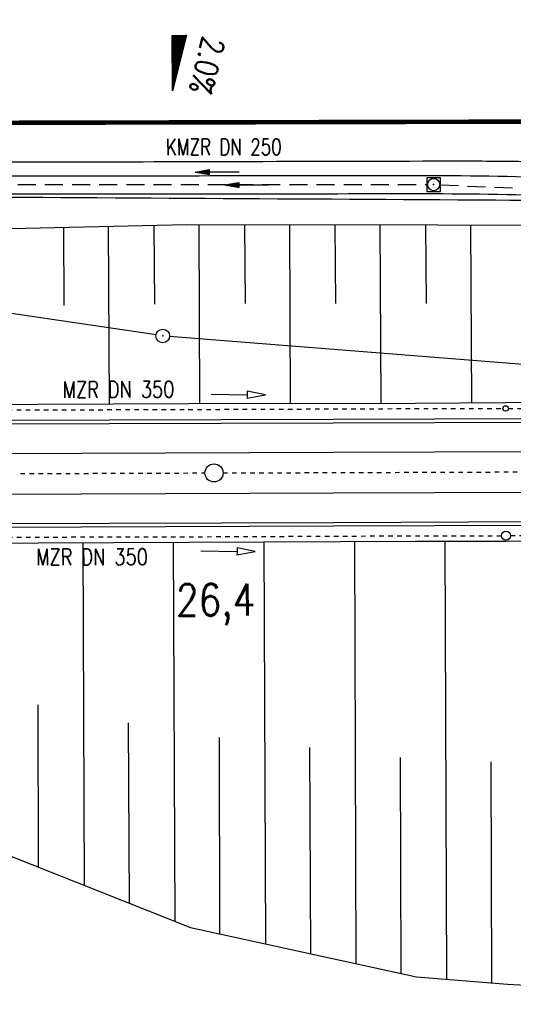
# Model space of a CAD drawing. Extents: x 0 to 1135, y 0 to 594.
# Tile 8 of 153: x 64 to 119, y 220 to 328. Entities that reach past the tile are written whole.
import ezdxf
from ezdxf.enums import TextEntityAlignment as Align

# ---------------------------------------------------------------- set-up
doc = ezdxf.new("R2010")
doc.units = 0
doc.header["$LTSCALE"] = 2
doc.header["$MEASUREMENT"] = 0
for name, pattern in [('ACAD_ISO03W100', [0.5, 0.25, -0.25]), ('ACAD_ISO05W100', [0.5, 0.25, -0.25]), ('AUSGEZOGEN', [0]), ('EinAusfädelung', [3.5, 2.5, -1]), ('GESTRICH-X2', [1.5, 1, -0.5])]:
    doc.linetypes.add(name, pattern=pattern)
doc.layers.get('0').update_dxf_attribs({"color": 8, "linetype": 'AUSGEZOGEN'})
for name, color, linetype in [('Bahnachse', 7, 'CONTINUOUS'), ('BOESCHG', 8, 'AUSGEZOGEN'), ('Böschungen', 15, 'CONTINUOUS'), ('EINAUSF', 8, 'EinAusfädelung'), ('FBRTOP', 8, 'AUSGEZOGEN'), ('GEF', 8, 'AUSGEZOGEN'), ('Gleisachsen', 7, 'CONTINUOUS'), ('GRENZL-BAB', 7, 'AUSGEZOGEN'), ('GRENZP-BAB', 7, 'AUSGEZOGEN'), ('Kabelanlagen', 15, 'CONTINUOUS'), ('KANAL', 200, 'GESTRICH-X2'), ('LAERMWAND', 8, 'AUSGEZOGEN'), ('MULDE', 8, 'AUSGEZOGEN'), ('PFEIL', 200, 'CONTINUOUS'), ('PFEILTOP', 8, 'AUSGEZOGEN'), ('SCHSYMBOL', 200, 'AUSGEZOGEN'), ('TEXTO', 200, 'CONTINUOUS'), ('Tiefenentwaesserung_und_Sammell', 15, 'CONTINUOUS')]:
    doc.layers.add(name, color=color, linetype=linetype)
doc.styles.add('ROMANS', font='romans.shx', dxfattribs={"width": 0.8})

# ---------------------------------------------------------------- blocks, each defined once
blk = doc.blocks.new('*X15')
at = {"color": 0}
for p, q in [((725.83, 193.84), (727.44, 195.45)), ((725.83, 193.85), (727.43, 195.45)), ((725.83, 193.86), (727.42, 195.45)), ((725.83, 193.87), (727.41, 195.45)), ((725.83, 193.88), (727.4, 195.45)), ((725.83, 193.89), (727.39, 195.45)), ((725.83, 193.9), (727.38, 195.45)), ((725.83, 193.91), (727.37, 195.45)), ((725.83, 193.91), (727.37, 195.45)), ((725.83, 193.92), (727.36, 195.45)), ((725.83, 193.93), (727.35, 195.45)), ((725.83, 193.94), (727.34, 195.45)), ((725.83, 193.95), (727.33, 195.45)), ((725.83, 193.96), (727.32, 195.45)), ((725.83, 193.97), (727.31, 195.45)), ((725.83, 193.98), (727.3, 195.45)), ((725.83, 193.99), (727.29, 195.45)), ((725.83, 193.99), (727.29, 195.45)), ((725.83, 194), (727.28, 195.45)), ((725.83, 194.01), (727.27, 195.45)), ((725.83, 194.02), (727.26, 195.45)), ((725.83, 194.03), (727.25, 195.45)), ((725.83, 194.04), (727.24, 195.45)), ((725.83, 194.05), (727.23, 195.45)), ((725.83, 194.06), (727.22, 195.45)), ((725.83, 194.06), (727.21, 195.45)), ((725.83, 194.07), (727.21, 195.45)), ((725.83, 194.08), (727.2, 195.45)), ((725.83, 194.09), (727.19, 195.45)), ((725.83, 194.1), (727.18, 195.45)), ((725.83, 194.11), (727.17, 195.45)), ((725.83, 194.12), (727.16, 195.45)), ((725.83, 194.13), (727.15, 195.45)), ((725.83, 194.14), (727.14, 195.45)), ((725.83, 194.14), (727.14, 195.45)), ((725.83, 194.15), (727.13, 195.45)), ((725.83, 194.16), (727.12, 195.45)), ((725.83, 194.17), (727.11, 195.45)), ((725.83, 194.18), (727.1, 195.45)), ((725.83, 194.19), (727.09, 195.45)), ((725.83, 194.2), (727.08, 195.45)), ((725.83, 194.21), (727.07, 195.45)), ((725.83, 194.21), (727.06, 195.45)), ((725.83, 194.22), (727.06, 195.45)), ((725.83, 194.23), (727.05, 195.45)), ((725.83, 194.24), (727.04, 195.45)), ((725.83, 194.25), (727.03, 195.45)), ((725.83, 194.26), (727.02, 195.45)), ((725.83, 194.27), (727.01, 195.45)), ((725.83, 194.28), (727, 195.45)), ((725.83, 194.29), (726.99, 195.45)), ((725.83, 194.29), (726.99, 195.45)), ((725.83, 194.3), (726.98, 195.45)), ((725.83, 194.31), (726.97, 195.45)), ((725.83, 194.32), (726.96, 195.45)), ((725.83, 194.33), (726.95, 195.45)), ((725.83, 194.34), (726.94, 195.45)), ((725.83, 194.35), (726.93, 195.45)), ((725.83, 194.36), (726.92, 195.45)), ((725.83, 194.37), (726.91, 195.45)), ((725.83, 194.37), (726.91, 195.45)), ((725.83, 194.38), (726.9, 195.45)), ((725.83, 194.39), (726.89, 195.45)), ((725.83, 194.4), (726.88, 195.45)), ((725.83, 194.41), (726.87, 195.45)), ((725.83, 194.42), (726.86, 195.45)), ((725.83, 194.43), (726.85, 195.45)), ((725.83, 194.44), (726.84, 195.45)), ((725.83, 194.44), (726.83, 195.45)), ((725.83, 194.45), (726.83, 195.45)), ((725.83, 194.46), (726.82, 195.45)), ((725.83, 194.47), (726.81, 195.45)), ((725.83, 194.48), (726.8, 195.45)), ((725.83, 194.49), (726.79, 195.45)), ((725.83, 194.5), (726.78, 195.45)), ((725.83, 194.51), (726.77, 195.45)), ((725.83, 194.52), (726.76, 195.45)), ((725.83, 194.52), (726.76, 195.45)), ((725.83, 194.53), (726.75, 195.45)), ((725.83, 194.54), (726.74, 195.45)), ((725.83, 194.55), (726.73, 195.45)), ((725.83, 194.56), (726.72, 195.45)), ((725.83, 194.57), (726.71, 195.45)), ((725.83, 194.58), (726.7, 195.45)), ((725.83, 194.59), (726.69, 195.45)), ((725.83, 194.59), (726.68, 195.45)), ((725.83, 194.6), (726.68, 195.45)), ((725.83, 194.61), (726.67, 195.45)), ((725.83, 194.62), (726.66, 195.45)), ((725.83, 194.63), (726.65, 195.45)), ((725.83, 194.64), (726.64, 195.45)), ((725.83, 194.65), (726.63, 195.45)), ((725.83, 194.66), (726.62, 195.45)), ((725.83, 194.67), (726.61, 195.45)), ((725.83, 194.67), (726.61, 195.45)), ((725.83, 194.68), (726.6, 195.45)), ((725.83, 194.69), (726.59, 195.45)), ((725.83, 194.7), (726.58, 195.45)), ((725.83, 194.71), (726.57, 195.45)), ((725.83, 194.72), (726.56, 195.45)), ((725.83, 194.73), (726.55, 195.45)), ((725.83, 194.74), (726.54, 195.45)), ((725.83, 194.75), (726.53, 195.45)), ((725.83, 194.75), (726.53, 195.45)), ((725.83, 194.76), (726.52, 195.45)), ((725.83, 194.77), (726.51, 195.45)), ((725.83, 194.78), (726.5, 195.45)), ((725.83, 194.79), (726.49, 195.45)), ((725.83, 194.8), (726.48, 195.45)), ((725.83, 194.81), (726.47, 195.45)), ((725.83, 194.82), (726.46, 195.45)), ((725.83, 194.82), (726.45, 195.45)), ((725.83, 194.83), (726.45, 195.45)), ((725.83, 194.84), (726.44, 195.45)), ((725.83, 194.85), (726.43, 195.45)), ((725.83, 194.86), (726.42, 195.45)), ((725.83, 194.87), (726.41, 195.45)), ((725.83, 194.88), (726.4, 195.45)), ((725.83, 194.89), (726.39, 195.45)), ((725.83, 194.9), (726.38, 195.45)), ((725.83, 194.9), (726.38, 195.45)), ((725.83, 194.91), (726.37, 195.45)), ((725.83, 194.92), (726.36, 195.45)), ((725.83, 194.93), (726.35, 195.45)), ((725.83, 194.94), (726.34, 195.45)), ((725.83, 194.95), (726.33, 195.45)), ((725.83, 194.96), (726.32, 195.45)), ((725.83, 194.97), (726.31, 195.45)), ((725.83, 194.98), (726.3, 195.45)), ((725.83, 194.98), (726.3, 195.45)), ((725.83, 194.99), (726.29, 195.45)), ((725.83, 195), (726.28, 195.45)), ((725.83, 195.01), (726.27, 195.45)), ((725.83, 195.02), (726.26, 195.45)), ((725.83, 195.03), (726.25, 195.45)), ((725.83, 195.04), (726.24, 195.45)), ((725.83, 195.05), (726.23, 195.45)), ((725.83, 195.05), (726.22, 195.45)), ((725.83, 195.06), (726.22, 195.45)), ((725.83, 195.07), (726.21, 195.45)), ((725.83, 195.08), (726.2, 195.45)), ((725.83, 195.09), (726.19, 195.45)), ((725.83, 195.1), (726.18, 195.45)), ((725.83, 195.11), (726.17, 195.45)), ((725.83, 195.12), (726.16, 195.45)), ((725.83, 195.13), (726.15, 195.45)), ((725.83, 195.13), (726.15, 195.45)), ((725.83, 195.14), (726.14, 195.45)), ((725.83, 195.15), (726.13, 195.45)), ((725.83, 195.16), (726.12, 195.45)), ((725.83, 195.17), (726.11, 195.45)), ((725.83, 195.18), (726.1, 195.45)), ((725.83, 195.19), (726.09, 195.45)), ((725.83, 195.2), (726.08, 195.45)), ((725.83, 195.2), (726.07, 195.45)), ((725.83, 195.21), (726.07, 195.45)), ((725.83, 195.22), (726.06, 195.45)), ((725.83, 195.23), (726.05, 195.45)), ((725.83, 195.24), (726.04, 195.45)), ((725.83, 195.25), (726.03, 195.45)), ((725.83, 195.26), (726.02, 195.45)), ((725.83, 195.27), (726.01, 195.45)), ((725.83, 195.28), (726, 195.45)), ((725.83, 195.28), (726, 195.45)), ((725.83, 195.29), (725.99, 195.45)), ((725.83, 195.3), (725.98, 195.45)), ((725.83, 195.31), (725.97, 195.45)), ((725.83, 195.32), (725.96, 195.45)), ((725.83, 195.33), (725.95, 195.45)), ((725.83, 195.34), (725.94, 195.45)), ((725.83, 195.35), (725.93, 195.45)), ((725.83, 195.36), (725.92, 195.45)), ((725.83, 195.36), (725.92, 195.45)), ((725.83, 195.37), (725.91, 195.45)), ((725.83, 195.38), (725.9, 195.45)), ((725.83, 195.39), (725.89, 195.45)), ((725.83, 195.4), (725.88, 195.45)), ((725.83, 195.41), (725.87, 195.45)), ((725.83, 195.42), (725.86, 195.45)), ((725.83, 195.43), (725.85, 195.45)), ((725.83, 195.43), (725.84, 195.45)), ((725.83, 195.44), (725.84, 195.45)), ((725.83, 193.83), (727.43, 195.43)), ((725.83, 193.82), (727.43, 195.42)), ((725.83, 193.81), (727.43, 195.41)), ((725.83, 193.8), (727.42, 195.4)), ((725.83, 193.79), (727.42, 195.38)), ((725.83, 193.78), (727.42, 195.37)), ((725.83, 193.77), (727.41, 195.36)), ((725.83, 193.76), (727.41, 195.35)), ((725.83, 193.76), (727.41, 195.34)), ((725.83, 193.75), (727.4, 195.32)), ((725.83, 193.74), (727.4, 195.31)), ((725.83, 193.73), (727.4, 195.3)), ((725.83, 193.72), (727.4, 195.29)), ((725.83, 193.71), (727.39, 195.28)), ((725.83, 193.7), (727.39, 195.26)), ((725.83, 193.69), (727.39, 195.25)), ((725.83, 193.68), (727.38, 195.24)), ((725.83, 193.68), (727.38, 195.23)), ((725.83, 193.67), (727.38, 195.22)), ((725.83, 193.66), (727.37, 195.2)), ((725.83, 193.65), (727.37, 195.19)), ((725.83, 193.64), (727.37, 195.18)), ((725.83, 193.63), (727.36, 195.17)), ((725.83, 193.62), (727.36, 195.16)), ((725.83, 193.61), (727.36, 195.14)), ((725.83, 193.61), (727.35, 195.13)), ((725.83, 193.6), (727.35, 195.12)), ((725.83, 193.59), (727.35, 195.11)), ((725.83, 193.58), (727.34, 195.1)), ((725.83, 193.57), (727.34, 195.08)), ((725.83, 193.56), (727.34, 195.07)), ((725.83, 193.55), (727.34, 195.06)), ((725.83, 193.54), (727.33, 195.05)), ((725.83, 193.53), (727.33, 195.04)), ((725.83, 193.53), (727.33, 195.02)), ((725.83, 193.52), (727.32, 195.01)), ((725.83, 193.51), (727.32, 195)), ((725.83, 193.5), (727.32, 194.99)), ((725.83, 193.49), (727.31, 194.98)), ((725.83, 193.48), (727.31, 194.96)), ((725.83, 193.47), (727.31, 194.95)), ((725.83, 193.46), (727.3, 194.94)), ((725.83, 193.45), (727.3, 194.93)), ((725.83, 193.45), (727.3, 194.92)), ((725.83, 193.44), (727.29, 194.91)), ((725.83, 193.43), (727.29, 194.89)), ((725.83, 193.42), (727.29, 194.88)), ((725.83, 193.41), (727.29, 194.87)), ((725.83, 193.4), (727.28, 194.86)), ((725.83, 193.39), (727.28, 194.85)), ((725.83, 193.38), (727.28, 194.83)), ((725.83, 193.38), (727.27, 194.82)), ((725.83, 193.37), (727.27, 194.81)), ((725.83, 193.36), (727.27, 194.8)), ((725.83, 193.35), (727.26, 194.79)), ((725.83, 193.34), (727.26, 194.77)), ((725.83, 193.33), (727.26, 194.76)), ((725.83, 193.32), (727.25, 194.75)), ((725.83, 193.31), (727.25, 194.74)), ((725.83, 193.3), (727.25, 194.73)), ((725.83, 193.3), (727.24, 194.71)), ((725.83, 193.29), (727.24, 194.7)), ((725.83, 193.28), (727.24, 194.69)), ((725.83, 193.27), (727.23, 194.68)), ((725.83, 193.26), (727.23, 194.67)), ((725.83, 193.25), (727.23, 194.65)), ((725.83, 193.24), (727.23, 194.64)), ((725.83, 193.23), (727.22, 194.63)), ((725.83, 193.22), (727.22, 194.62)), ((725.83, 193.22), (727.22, 194.61)), ((725.83, 193.21), (727.21, 194.59)), ((725.83, 193.2), (727.21, 194.58)), ((725.83, 193.19), (727.21, 194.57)), ((725.83, 193.18), (727.2, 194.56)), ((725.83, 193.17), (727.2, 194.55)), ((725.83, 193.16), (727.2, 194.53)), ((725.83, 193.15), (727.19, 194.52)), ((725.83, 193.15), (727.19, 194.51)), ((725.83, 193.14), (727.19, 194.5)), ((725.83, 193.13), (727.18, 194.49)), ((725.83, 193.12), (727.18, 194.47)), ((725.83, 193.11), (727.18, 194.46)), ((725.83, 193.1), (727.17, 194.45)), ((725.83, 193.09), (727.17, 194.44)), ((725.83, 193.08), (727.17, 194.43)), ((725.83, 193.07), (727.17, 194.41)), ((725.83, 193.07), (727.16, 194.4)), ((725.83, 193.06), (727.16, 194.39)), ((725.83, 193.05), (727.16, 194.38)), ((725.83, 193.04), (727.15, 194.37)), ((725.83, 193.03), (727.15, 194.35)), ((725.83, 193.02), (727.15, 194.34)), ((725.83, 193.01), (727.14, 194.33)), ((725.83, 193), (727.14, 194.32)), ((725.83, 193), (727.14, 194.31)), ((725.83, 192.99), (727.13, 194.29)), ((725.83, 192.98), (727.13, 194.28)), ((725.83, 192.97), (727.13, 194.27)), ((725.83, 192.96), (727.12, 194.26)), ((725.83, 192.95), (727.12, 194.25)), ((725.83, 192.94), (727.12, 194.23)), ((725.83, 192.93), (727.11, 194.22)), ((725.83, 192.92), (727.11, 194.21)), ((725.83, 192.92), (727.11, 194.2)), ((725.83, 192.91), (727.11, 194.19)), ((725.83, 192.9), (727.1, 194.17)), ((725.83, 192.89), (727.1, 194.16)), ((725.83, 192.88), (727.1, 194.15)), ((725.83, 192.87), (727.09, 194.14)), ((725.83, 192.86), (727.09, 194.13)), ((725.83, 192.85), (727.09, 194.11)), ((725.83, 192.84), (727.08, 194.1)), ((725.83, 192.84), (727.08, 194.09)), ((725.83, 192.83), (727.08, 194.08)), ((725.83, 192.82), (727.07, 194.07)), ((725.83, 192.81), (727.07, 194.05)), ((725.83, 192.8), (727.07, 194.04)), ((725.83, 192.79), (727.06, 194.03)), ((725.83, 192.78), (727.06, 194.02)), ((725.83, 192.77), (727.06, 194.01)), ((725.83, 192.77), (727.05, 193.99)), ((725.83, 192.76), (727.05, 193.98)), ((725.83, 192.75), (727.05, 193.97)), ((725.83, 192.74), (727.05, 193.96)), ((725.83, 192.73), (727.04, 193.95)), ((725.83, 192.72), (727.04, 193.93)), ((725.83, 192.71), (727.04, 193.92)), ((725.83, 192.7), (727.03, 193.91)), ((725.83, 192.69), (727.03, 193.9)), ((725.83, 192.69), (727.03, 193.89)), ((725.83, 192.68), (727.02, 193.87)), ((725.83, 192.67), (727.02, 193.86)), ((725.83, 192.66), (727.02, 193.85)), ((725.83, 192.65), (727.01, 193.84)), ((725.83, 192.64), (727.01, 193.83)), ((725.83, 192.63), (727.01, 193.81)), ((725.83, 192.62), (727, 193.8)), ((725.83, 192.62), (727, 193.79)), ((725.83, 192.61), (727, 193.78)), ((725.83, 192.6), (726.99, 193.77)), ((725.83, 192.59), (726.99, 193.75)), ((725.83, 192.58), (726.99, 193.74)), ((725.83, 192.57), (726.99, 193.73)), ((725.83, 192.56), (726.98, 193.72)), ((725.83, 192.55), (726.98, 193.71)), ((725.83, 192.54), (726.98, 193.69)), ((725.83, 192.54), (726.97, 193.68)), ((725.83, 192.53), (726.97, 193.67)), ((725.83, 192.52), (726.97, 193.66)), ((725.83, 192.51), (726.96, 193.65)), ((725.83, 192.5), (726.96, 193.63)), ((725.83, 192.49), (726.96, 193.62)), ((725.83, 192.48), (726.95, 193.61)), ((725.83, 192.47), (726.95, 193.6)), ((725.83, 192.46), (726.95, 193.59)), ((725.83, 192.46), (726.94, 193.57)), ((725.83, 192.45), (726.94, 193.56)), ((725.83, 192.44), (726.94, 193.55)), ((725.83, 192.43), (726.94, 193.54)), ((725.83, 192.42), (726.93, 193.53)), ((725.83, 192.41), (726.93, 193.51)), ((725.83, 192.4), (726.93, 193.5)), ((725.83, 192.39), (726.92, 193.49)), ((725.83, 192.39), (726.92, 193.48)), ((725.83, 192.38), (726.92, 193.47)), ((725.83, 192.37), (726.91, 193.45)), ((725.83, 192.36), (726.91, 193.44)), ((725.83, 192.35), (726.91, 193.43)), ((725.83, 192.34), (726.9, 193.42)), ((725.83, 192.33), (726.9, 193.41)), ((725.83, 192.32), (726.9, 193.39)), ((725.83, 192.31), (726.89, 193.38)), ((725.83, 192.31), (726.89, 193.37)), ((725.83, 192.3), (726.89, 193.36)), ((725.83, 192.29), (726.88, 193.35)), ((725.83, 192.28), (726.88, 193.33)), ((725.83, 192.27), (726.88, 193.32)), ((725.83, 192.26), (726.88, 193.31)), ((725.83, 192.25), (726.87, 193.3)), ((725.83, 192.24), (726.87, 193.29)), ((725.83, 192.24), (726.87, 193.27)), ((725.83, 192.23), (726.86, 193.26)), ((725.83, 192.22), (726.86, 193.25)), ((725.83, 192.21), (726.86, 193.24)), ((725.83, 192.2), (726.85, 193.23)), ((725.83, 192.19), (726.85, 193.21)), ((725.83, 192.18), (726.85, 193.2)), ((725.83, 192.17), (726.84, 193.19)), ((725.83, 192.16), (726.84, 193.18)), ((725.83, 192.16), (726.84, 193.17)), ((725.83, 192.15), (726.83, 193.15)), ((725.83, 192.14), (726.83, 193.14)), ((725.83, 192.13), (726.83, 193.13)), ((725.83, 192.12), (726.82, 193.12)), ((725.83, 192.11), (726.82, 193.11)), ((725.83, 192.1), (726.82, 193.09)), ((725.83, 192.09), (726.82, 193.08)), ((725.83, 192.08), (726.81, 193.07)), ((725.83, 192.08), (726.81, 193.06)), ((725.83, 192.07), (726.81, 193.05)), ((725.83, 192.06), (726.8, 193.03)), ((725.83, 192.05), (726.8, 193.02)), ((725.83, 192.04), (726.8, 193.01)), ((725.83, 192.03), (726.79, 193)), ((725.83, 192.02), (726.79, 192.99)), ((725.83, 192.01), (726.79, 192.97)), ((725.83, 192.01), (726.78, 192.96)), ((725.83, 192), (726.78, 192.95)), ((725.83, 191.99), (726.78, 192.94)), ((725.83, 191.98), (726.77, 192.93)), ((725.83, 191.97), (726.77, 192.91)), ((725.83, 191.96), (726.77, 192.9)), ((725.83, 191.95), (726.76, 192.89)), ((725.83, 191.94), (726.76, 192.88)), ((725.83, 191.93), (726.76, 192.87)), ((725.83, 191.93), (726.76, 192.85)), ((725.83, 191.92), (726.75, 192.84)), ((725.83, 191.91), (726.75, 192.83)), ((725.83, 191.9), (726.75, 192.82)), ((725.83, 191.89), (726.74, 192.81)), ((725.83, 191.88), (726.74, 192.79)), ((725.83, 191.87), (726.74, 192.78)), ((725.83, 191.86), (726.73, 192.77)), ((725.83, 191.85), (726.73, 192.76)), ((725.83, 191.85), (726.73, 192.75)), ((725.83, 191.84), (726.72, 192.73)), ((725.83, 191.83), (726.72, 192.72)), ((725.83, 191.82), (726.72, 192.71)), ((725.83, 191.81), (726.71, 192.7)), ((725.83, 191.8), (726.71, 192.69)), ((725.83, 191.79), (726.71, 192.67)), ((725.83, 191.78), (726.7, 192.66)), ((725.83, 191.78), (726.7, 192.65)), ((725.83, 191.77), (726.7, 192.64)), ((725.83, 191.76), (726.7, 192.63)), ((725.83, 191.75), (726.69, 192.61)), ((725.83, 191.74), (726.69, 192.6)), ((725.83, 191.73), (726.69, 192.59)), ((725.83, 191.72), (726.68, 192.58)), ((725.83, 191.71), (726.68, 192.57)), ((725.83, 191.7), (726.68, 192.55)), ((725.83, 191.7), (726.67, 192.54)), ((725.83, 191.69), (726.67, 192.53)), ((725.83, 191.68), (726.67, 192.52)), ((725.83, 191.67), (726.66, 192.51)), ((725.83, 191.66), (726.66, 192.49)), ((725.83, 191.65), (726.66, 192.48)), ((725.83, 191.64), (726.65, 192.47)), ((725.83, 191.63), (726.65, 192.46)), ((725.83, 191.63), (726.65, 192.45)), ((725.83, 191.62), (726.64, 192.43)), ((725.83, 191.61), (726.64, 192.42)), ((725.83, 191.6), (726.64, 192.41)), ((725.83, 191.59), (726.64, 192.4)), ((725.83, 191.58), (726.63, 192.39)), ((725.83, 191.57), (726.63, 192.37)), ((725.83, 191.56), (726.63, 192.36)), ((725.83, 191.55), (726.62, 192.35)), ((725.83, 191.55), (726.62, 192.34)), ((725.83, 191.54), (726.62, 192.33)), ((725.83, 191.53), (726.61, 192.31)), ((725.83, 191.52), (726.61, 192.3)), ((725.83, 191.51), (726.61, 192.29)), ((725.83, 191.5), (726.6, 192.28)), ((725.83, 191.49), (726.6, 192.27)), ((725.83, 191.48), (726.6, 192.25)), ((725.83, 191.47), (726.59, 192.24)), ((725.83, 191.47), (726.59, 192.23)), ((725.83, 191.46), (726.59, 192.22)), ((725.83, 191.45), (726.59, 192.21)), ((725.83, 191.44), (726.58, 192.19)), ((725.83, 191.43), (726.58, 192.18)), ((725.83, 191.42), (726.58, 192.17)), ((725.83, 191.41), (726.57, 192.16)), ((725.83, 191.4), (726.57, 192.15)), ((725.83, 191.4), (726.57, 192.13)), ((725.83, 191.39), (726.56, 192.12)), ((725.83, 191.38), (726.56, 192.11)), ((725.83, 191.37), (726.56, 192.1)), ((725.83, 191.36), (726.55, 192.09)), ((725.83, 191.35), (726.55, 192.07)), ((725.83, 191.34), (726.55, 192.06)), ((725.83, 191.33), (726.54, 192.05)), ((725.83, 191.32), (726.54, 192.04)), ((725.83, 191.32), (726.54, 192.03)), ((725.83, 191.31), (726.53, 192.01)), ((725.83, 191.3), (726.53, 192)), ((725.83, 191.29), (726.53, 191.99)), ((725.83, 191.28), (726.53, 191.98)), ((725.83, 191.27), (726.52, 191.97)), ((725.83, 191.26), (726.52, 191.95)), ((725.83, 191.25), (726.52, 191.94)), ((725.83, 191.25), (726.51, 191.93)), ((725.83, 191.24), (726.51, 191.92)), ((725.83, 191.23), (726.51, 191.91)), ((725.83, 191.22), (726.5, 191.89)), ((725.83, 191.21), (726.5, 191.88)), ((725.83, 191.2), (726.5, 191.87)), ((725.83, 191.19), (726.49, 191.86)), ((725.83, 191.18), (726.49, 191.85)), ((725.83, 191.17), (726.49, 191.84)), ((725.83, 191.17), (726.48, 191.82)), ((725.83, 191.16), (726.48, 191.81)), ((725.83, 191.15), (726.48, 191.8)), ((725.83, 191.14), (726.47, 191.79)), ((725.83, 191.13), (726.47, 191.78)), ((725.83, 191.12), (726.47, 191.76)), ((725.83, 191.11), (726.47, 191.75)), ((725.83, 191.1), (726.46, 191.74)), ((725.83, 191.09), (726.46, 191.73)), ((725.83, 191.09), (726.46, 191.72)), ((725.83, 191.08), (726.45, 191.7)), ((725.83, 191.07), (726.45, 191.69)), ((725.83, 191.06), (726.45, 191.68)), ((725.83, 191.05), (726.44, 191.67)), ((725.83, 191.04), (726.44, 191.66)), ((725.83, 191.03), (726.44, 191.64)), ((725.83, 191.02), (726.43, 191.63)), ((725.83, 191.02), (726.43, 191.62)), ((725.83, 191.01), (726.43, 191.61)), ((725.83, 191), (726.42, 191.6)), ((725.83, 190.99), (726.42, 191.58)), ((725.83, 190.98), (726.42, 191.57)), ((725.83, 190.97), (726.41, 191.56)), ((725.83, 190.96), (726.41, 191.55)), ((725.83, 190.95), (726.41, 191.54)), ((725.83, 190.94), (726.41, 191.52)), ((725.83, 190.94), (726.4, 191.51)), ((725.83, 190.93), (726.4, 191.5)), ((725.83, 190.92), (726.4, 191.49)), ((725.83, 190.91), (726.39, 191.48)), ((725.83, 190.9), (726.39, 191.46)), ((725.83, 190.89), (726.39, 191.45)), ((725.83, 190.88), (726.38, 191.44)), ((725.83, 190.87), (726.38, 191.43)), ((725.83, 190.87), (726.38, 191.42)), ((725.83, 190.86), (726.37, 191.4)), ((725.83, 190.85), (726.37, 191.39)), ((725.83, 190.84), (726.37, 191.38)), ((725.83, 190.83), (726.36, 191.37)), ((725.83, 190.82), (726.36, 191.36)), ((725.83, 190.81), (726.36, 191.34)), ((725.83, 190.8), (726.35, 191.33)), ((725.83, 190.79), (726.35, 191.32)), ((725.83, 190.79), (726.35, 191.31)), ((725.83, 190.78), (726.35, 191.3)), ((725.83, 190.77), (726.34, 191.28)), ((725.83, 190.76), (726.34, 191.27)), ((725.83, 190.75), (726.34, 191.26)), ((725.83, 190.74), (726.33, 191.25)), ((725.83, 190.73), (726.33, 191.24)), ((725.83, 190.72), (726.33, 191.22)), ((725.83, 190.71), (726.32, 191.21)), ((725.83, 190.71), (726.32, 191.2)), ((725.83, 190.7), (726.32, 191.19)), ((725.83, 190.69), (726.31, 191.18)), ((725.83, 190.68), (726.31, 191.16)), ((725.83, 190.67), (726.31, 191.15)), ((725.83, 190.66), (726.3, 191.14)), ((725.83, 190.65), (726.3, 191.13)), ((725.83, 190.64), (726.3, 191.12)), ((725.83, 190.64), (726.29, 191.1)), ((725.83, 190.63), (726.29, 191.09)), ((725.83, 190.62), (726.29, 191.08)), ((725.83, 190.61), (726.29, 191.07)), ((725.83, 190.6), (726.28, 191.06)), ((725.83, 190.59), (726.28, 191.04)), ((725.83, 190.58), (726.28, 191.03)), ((725.83, 190.57), (726.27, 191.02)), ((725.83, 190.56), (726.27, 191.01)), ((725.83, 190.56), (726.27, 191)), ((725.83, 190.55), (726.26, 190.98)), ((725.83, 190.54), (726.26, 190.97)), ((725.83, 190.53), (726.26, 190.96)), ((725.83, 190.52), (726.25, 190.95)), ((725.83, 190.51), (726.25, 190.94)), ((725.83, 190.5), (726.25, 190.92)), ((725.83, 190.49), (726.24, 190.91)), ((725.83, 190.48), (726.24, 190.9)), ((725.83, 190.48), (726.24, 190.89)), ((725.83, 190.47), (726.24, 190.88)), ((725.83, 190.46), (726.23, 190.86)), ((725.83, 190.45), (726.23, 190.85)), ((725.83, 190.44), (726.23, 190.84)), ((725.83, 190.43), (726.22, 190.83)), ((725.83, 190.42), (726.22, 190.82)), ((725.83, 190.41), (726.22, 190.8)), ((725.83, 190.41), (726.21, 190.79)), ((725.83, 190.4), (726.21, 190.78)), ((725.83, 190.39), (726.21, 190.77)), ((725.83, 190.38), (726.2, 190.76)), ((725.83, 190.37), (726.2, 190.74)), ((725.83, 190.36), (726.2, 190.73)), ((725.83, 190.35), (726.19, 190.72)), ((725.83, 190.34), (726.19, 190.71)), ((725.83, 190.33), (726.19, 190.7)), ((725.83, 190.33), (726.18, 190.68)), ((725.83, 190.32), (726.18, 190.67)), ((725.83, 190.31), (726.18, 190.66)), ((725.83, 190.3), (726.18, 190.65)), ((725.83, 190.29), (726.17, 190.64)), ((725.83, 190.28), (726.17, 190.62)), ((725.83, 190.27), (726.17, 190.61)), ((725.83, 190.26), (726.16, 190.6)), ((725.83, 190.26), (726.16, 190.59)), ((725.83, 190.25), (726.16, 190.58)), ((725.83, 190.24), (726.15, 190.56)), ((725.83, 190.23), (726.15, 190.55)), ((725.83, 190.22), (726.15, 190.54)), ((725.83, 190.21), (726.14, 190.53)), ((725.83, 190.2), (726.14, 190.52)), ((725.83, 190.19), (726.14, 190.5)), ((725.83, 190.18), (726.13, 190.49)), ((725.83, 190.18), (726.13, 190.48)), ((725.83, 190.17), (726.13, 190.47)), ((725.83, 190.16), (726.12, 190.46)), ((725.83, 190.15), (726.12, 190.44)), ((725.83, 190.14), (726.12, 190.43)), ((725.83, 190.13), (726.12, 190.42)), ((725.83, 190.12), (726.11, 190.41)), ((725.83, 190.11), (726.11, 190.4)), ((725.83, 190.1), (726.11, 190.38)), ((725.83, 190.1), (726.1, 190.37)), ((725.83, 190.09), (726.1, 190.36)), ((725.83, 190.08), (726.1, 190.35)), ((725.83, 190.07), (726.09, 190.34)), ((725.83, 190.06), (726.09, 190.32)), ((725.83, 190.05), (726.09, 190.31)), ((725.83, 190.04), (726.08, 190.3)), ((725.83, 190.03), (726.08, 190.29)), ((725.83, 190.03), (726.08, 190.28)), ((725.83, 190.02), (726.07, 190.26)), ((725.83, 190.01), (726.07, 190.25)), ((725.83, 190), (726.07, 190.24)), ((725.83, 189.99), (726.06, 190.23)), ((725.83, 189.98), (726.06, 190.22)), ((725.83, 189.97), (726.06, 190.2)), ((725.83, 189.96), (726.06, 190.19)), ((725.83, 189.95), (726.05, 190.18)), ((725.83, 189.95), (726.05, 190.17)), ((725.83, 189.94), (726.05, 190.16)), ((725.83, 189.93), (726.04, 190.14)), ((725.83, 189.92), (726.04, 190.13)), ((725.83, 189.91), (726.04, 190.12)), ((725.83, 189.9), (726.03, 190.11)), ((725.83, 189.89), (726.03, 190.1)), ((725.83, 189.88), (726.03, 190.08)), ((725.83, 189.88), (726.02, 190.07)), ((725.83, 189.87), (726.02, 190.06)), ((725.83, 189.86), (726.02, 190.05)), ((725.83, 189.85), (726.01, 190.04)), ((725.83, 189.84), (726.01, 190.02)), ((725.83, 189.83), (726.01, 190.01)), ((725.83, 189.82), (726, 190)), ((725.83, 189.81), (726, 189.99)), ((725.83, 189.8), (726, 189.98)), ((725.83, 189.8), (726, 189.96)), ((725.83, 189.79), (725.99, 189.95)), ((725.83, 189.78), (725.99, 189.94)), ((725.83, 189.77), (725.99, 189.93)), ((725.83, 189.76), (725.98, 189.92)), ((725.83, 189.75), (725.98, 189.9)), ((725.83, 189.74), (725.98, 189.89)), ((725.83, 189.73), (725.97, 189.88)), ((725.83, 189.72), (725.97, 189.87)), ((725.83, 189.72), (725.97, 189.86)), ((725.83, 189.71), (725.96, 189.84)), ((725.83, 189.7), (725.96, 189.83)), ((725.83, 189.69), (725.96, 189.82)), ((725.83, 189.68), (725.95, 189.81)), ((725.83, 189.67), (725.95, 189.8)), ((725.83, 189.66), (725.95, 189.78)), ((725.83, 189.65), (725.94, 189.77)), ((725.83, 189.65), (725.94, 189.76)), ((725.83, 189.64), (725.94, 189.75)), ((725.83, 189.63), (725.94, 189.74)), ((725.83, 189.62), (725.93, 189.72)), ((725.83, 189.61), (725.93, 189.71)), ((725.83, 189.6), (725.93, 189.7)), ((725.83, 189.59), (725.92, 189.69)), ((725.83, 189.58), (725.92, 189.68)), ((725.83, 189.57), (725.92, 189.66)), ((725.83, 189.57), (725.91, 189.65)), ((725.83, 189.56), (725.91, 189.64)), ((725.83, 189.55), (725.91, 189.63)), ((725.83, 189.54), (725.9, 189.62)), ((725.83, 189.53), (725.9, 189.6)), ((725.83, 189.52), (725.9, 189.59)), ((725.83, 189.51), (725.89, 189.58)), ((725.83, 189.5), (725.89, 189.57)), ((725.83, 189.49), (725.89, 189.56)), ((725.83, 189.49), (725.89, 189.54)), ((725.83, 189.48), (725.88, 189.53)), ((725.83, 189.47), (725.88, 189.52)), ((725.83, 189.46), (725.88, 189.51)), ((725.83, 189.45), (725.87, 189.5)), ((725.83, 189.44), (725.87, 189.48)), ((725.83, 189.43), (725.87, 189.47)), ((725.83, 189.42), (725.86, 189.46)), ((725.83, 189.42), (725.86, 189.45)), ((725.83, 189.41), (725.86, 189.44)), ((725.83, 189.4), (725.85, 189.42)), ((725.83, 189.39), (725.85, 189.41)), ((725.83, 189.38), (725.85, 189.4)), ((725.83, 189.37), (725.84, 189.39)), ((725.83, 189.36), (725.84, 189.38)), ((725.83, 189.35), (725.84, 189.36)), ((725.83, 189.34), (725.83, 189.35)), ((725.83, 189.34), (725.83, 189.34))]:
    blk.add_line(p, q, dxfattribs=at)
blk = doc.blocks.new('GEF')
at = {"color": 0}
for p, q in [((0.01, 0.02), (0.01, 6.15)), ((1.62, 6.15), (0.01, 0.02)), ((0.01, 6.15), (1.62, 6.15))]:
    blk.add_line(p, q, dxfattribs=at)
blk.add_blockref('*X15', (-725.82, -189.3), dxfattribs=at)
blk = doc.blocks.new('GST')
at = {"color": 0}
blk.add_circle((0, 0), 0.75, dxfattribs=at)
blk.add_point((0, 0), dxfattribs=at)
blk = doc.blocks.new('20')
blk.add_lwpolyline([(-0.75, -0.75), (0.75, -0.75), (0.75, 0.75), (-0.75, 0.75)], close=True)
blk.add_circle((0, 0), 0.676)
blk.add_point((0, 0))
blk = doc.blocks.new('PFEIL2')
at = {"color": 0}
for p, q in [((0.88, 0), (-2.4, -0.01)), ((0.88, -0.27), (0.88, 0.28)), ((0.88, 0.28), (2.43, 0.01)), ((0.91, 0.27), (0.88, 0.26)), ((0.97, 0.26), (0.88, 0.25)), ((1.02, 0.25), (0.88, 0.23)), ((1.07, 0.24), (0.88, 0.21)), ((1.13, 0.23), (0.88, 0.19)), ((1.18, 0.22), (0.88, 0.17)), ((1.24, 0.21), (0.88, 0.15)), ((1.29, 0.21), (0.88, 0.14)), ((1.34, 0.2), (0.88, 0.12)), ((1.4, 0.19), (0.88, 0.1)), ((1.45, 0.18), (0.88, 0.08)), ((1.51, 0.17), (0.88, 0.06)), ((1.56, 0.16), (0.88, 0.04)), ((1.61, 0.15), (0.88, 0.02)), ((1.67, 0.14), (0.88, 0.01)), ((1.72, 0.13), (0.88, -0.01)), ((1.78, 0.12), (0.88, -0.03)), ((1.83, 0.11), (0.88, -0.05)), ((1.88, 0.1), (0.88, -0.07)), ((1.94, 0.09), (0.88, -0.09)), ((2.05, 0.08), (0.88, -0.12)), ((1.99, 0.08), (0.88, -0.11)), ((2.1, 0.07), (0.88, -0.14)), ((2.15, 0.06), (0.88, -0.16)), ((2.21, 0.05), (0.88, -0.18)), ((2.26, 0.04), (0.88, -0.2)), ((2.32, 0.03), (0.88, -0.22)), ((2.37, 0.02), (0.88, -0.23)), ((2.42, 0.01), (0.88, -0.25)), ((2.43, 0.01), (0.88, -0.27))]:
    blk.add_line(p, q, dxfattribs=at)

msp = doc.modelspace()

# ---------------------------------------------------------------- linework, layer by layer
at = {"layer": 'Bahnachse', "linetype": 'ACAD_ISO05W100'}
msp.add_line((86.75, 278.37), (184.75, 278.71), dxfattribs=at)
msp.add_line((86.75, 278.37), (184.75, 278.71), dxfattribs=at)
msp.add_lwpolyline([(64.37, 278.3), (84.75, 278.37)], dxfattribs=at)
msp.add_lwpolyline([(64.37, 278.3), (84.75, 278.37)], dxfattribs=at)
at = {"layer": 'Bahnachse', "linetype": 'Continuous'}
msp.add_circle((85.75, 278.37), 1, dxfattribs=at)
msp.add_circle((85.75, 278.37), 1, dxfattribs=at)
at = {"layer": 'BOESCHG'}
msp.add_lwpolyline([(25, 304.3), (45.51, 304.98), (82.72, 305.82), (110.47, 305.76), (142.85, 305.65), (155.92, 306.89)], dxfattribs=at)
msp.add_lwpolyline([(25, 304.3), (45.51, 304.98), (82.72, 305.82), (110.47, 305.76), (142.85, 305.65), (155.92, 306.89)], dxfattribs=at)
at = {"layer": 'Böschungen', "linetype": 'Continuous'}
for points in [[(74.2, 285.99), (74.11, 305.63)], [(74.2, 285.99), (74.11, 305.63)], [(79.11, 305.74), (79.18, 297.02)], [(79.11, 305.74), (79.18, 297.02)], [(84.2, 286.03), (84.11, 305.82)], [(84.2, 286.03), (84.11, 305.82)], [(89.11, 305.81), (89.18, 297.08)], [(89.11, 305.81), (89.18, 297.08)], [(94.21, 286.06), (94.11, 305.8)], [(94.21, 286.06), (94.11, 305.8)], [(99.11, 305.79), (99.18, 297.09)], [(99.11, 305.79), (99.18, 297.09)], [(104.21, 286.07), (104.11, 305.77)], [(104.21, 286.07), (104.11, 305.77)], [(109.12, 305.76), (109.18, 297.1)], [(109.12, 305.76), (109.18, 297.1)], [(114.21, 286.12), (114.11, 305.75)], [(114.21, 286.12), (114.11, 305.75)], [(69.12, 305.52), (69.18, 296.85)], [(69.12, 305.52), (69.18, 296.85)], [(25, 285.83), (32.95, 285.87), (37.95, 285.85), (57.95, 285.92), (82.95, 286.03), (107.96, 286.08), (117.96, 286.14), (132.96, 286.19), (153.96, 286.28), (157.96, 286.29), (182.91, 286.35), (184.91, 286.38), (191.14, 286.36)], [(25, 285.83), (32.95, 285.87), (37.95, 285.85), (57.95, 285.92), (82.95, 286.03), (107.96, 286.08), (117.96, 286.14), (132.96, 286.19), (153.96, 286.28), (157.96, 286.29), (182.91, 286.35), (184.91, 286.38), (191.14, 286.36)], [(25, 270.53), (33, 270.56), (38, 270.55), (58, 270.62), (83, 270.72), (108, 270.83), (118, 270.84), (133.01, 270.89), (154.01, 270.98), (158.01, 270.99), (183.01, 271.05), (185.01, 271.08), (190.01, 271.11), (198.01, 271.09), (225.46, 271.18), (229.96, 271.21)], [(25, 270.53), (33, 270.56), (38, 270.55), (58, 270.62), (83, 270.72), (108, 270.83), (118, 270.84), (133.01, 270.89), (154.01, 270.98), (158.01, 270.99), (183.01, 271.05), (185.01, 271.08), (190.01, 271.11), (198.01, 271.09), (225.46, 271.18), (229.96, 271.21)], [(111.25, 270.83), (111.44, 222.48)], [(111.25, 270.83), (111.44, 222.48)], [(71.25, 270.68), (71.41, 232.83)], [(71.25, 270.68), (71.41, 232.83)], [(81.25, 270.72), (81.43, 228.89)], [(81.25, 270.72), (81.43, 228.89)], [(91.25, 270.76), (91.42, 226.41)], [(91.25, 270.76), (91.42, 226.41)], [(101.25, 270.77), (101.41, 224.22)], [(101.25, 270.77), (101.41, 224.22)], [(66.38, 234.85), (66.34, 252.75)], [(66.38, 234.85), (66.34, 252.75)], [(76.4, 230.86), (76.32, 250.76)], [(76.4, 230.86), (76.32, 250.76)], [(25, 249.53), (33.07, 247.81), (38.1, 246.04), (58.08, 238.12), (83.14, 228.17), (108.13, 222.73), (118.15, 221.89), (133.16, 221.08), (154.19, 219.87), (158.18, 220.14), (183.15, 222.24), (185.17, 221.37), (190.14, 220), (198.14, 219.98), (228.93, 228.66)], [(25, 249.53), (33.07, 247.81), (38.1, 246.04), (58.08, 238.12), (83.14, 228.17), (108.13, 222.73), (118.15, 221.89), (133.16, 221.08), (154.19, 219.87), (158.18, 220.14), (183.15, 222.24), (185.17, 221.37), (190.14, 220), (198.14, 219.98), (228.93, 228.66)], [(86.4, 227.47), (86.35, 249.13)], [(86.4, 227.47), (86.35, 249.13)], [(96.44, 225.29), (96.32, 248.04)], [(96.44, 225.29), (96.32, 248.04)], [(106.43, 223.1), (106.34, 246.95)], [(106.43, 223.1), (106.34, 246.95)], [(116.45, 222.06), (116.35, 246.46)], [(116.45, 222.06), (116.35, 246.46)]]:
    msp.add_lwpolyline(points, dxfattribs=at)
at = {"layer": 'EINAUSF', "const_width": 0.5, "flags": 128}
msp.add_lwpolyline([(25, 316.96), (159.89, 317.26), (175.93, 317.3)], dxfattribs=at)
msp.add_lwpolyline([(25, 316.96), (159.89, 317.26), (175.93, 317.3)], dxfattribs=at)
at = {"layer": 'FBRTOP'}
for points in [[(180.98, 349.61, 0.000056), (198.3, 349.65, -0.000026), (235.49, 349.75, -0.000211)], [(180.98, 349.61, 0.000056), (198.3, 349.65, -0.000026), (235.49, 349.75, -0.000211)], [(25, 312.66, 0.000161), (51.94, 312.7, 0.000321), (89.72, 312.78, -0.000517), (113.22, 312.83, -0.002489), (117.46, 312.81, -0.001019), (127.79, 312.7, -0.008866), (135.44, 312.46, -0.007278), (144.74, 311.87, -0.0137), (150.37, 311.28, -0.009881), (158.12, 310.09, -0.013536), (168.1, 308.08, -0.02126), (174.34, 306.36, -0.002046)], [(25, 312.66, 0.000161), (51.94, 312.7, 0.000321), (89.72, 312.78, -0.000517), (113.22, 312.83, -0.002489), (117.46, 312.81, -0.001019), (127.79, 312.7, -0.008866), (135.44, 312.46, -0.007278), (144.74, 311.87, -0.0137), (150.37, 311.28, -0.009881), (158.12, 310.09, -0.013536), (168.1, 308.08, -0.02126), (174.34, 306.36, -0.002046)]]:
    msp.add_lwpolyline(points, format="xyb", dxfattribs=at)
at = {"layer": 'Gleisachsen', "linetype": 'Continuous'}
for p, q in [((25, 280.41), (98.93, 280.66)), ((25, 280.41), (98.93, 280.66)), ((98.93, 280.66), (194.88, 280.99)), ((98.93, 280.66), (194.88, 280.99)), ((98.95, 276.16), (194.81, 276.49)), ((98.95, 276.16), (194.81, 276.49)), ((25, 275.91), (98.95, 276.16)), ((25, 275.91), (98.95, 276.16))]:
    msp.add_line(p, q, dxfattribs=at)
at = {"layer": 'GRENZL-BAB'}
for p, q in [((79.35, 293.61), (25, 301.61)), ((79.35, 293.61), (25, 301.61)), ((149.5, 288.03), (80.84, 293.44)), ((149.5, 288.03), (80.84, 293.44))]:
    msp.add_line(p, q, dxfattribs=at)
at = {"layer": 'Kabelanlagen', "linetype": 'Continuous'}
for p, q in [((25, 284.06), (98.92, 284.31)), ((25, 284.06), (98.92, 284.31)), ((25, 283.66), (98.92, 283.91)), ((25, 283.66), (98.92, 283.91)), ((98.92, 284.31), (172.78, 284.57)), ((98.92, 284.31), (172.78, 284.57)), ((98.92, 283.91), (172.78, 284.17)), ((98.92, 283.91), (172.78, 284.17)), ((98.96, 272.91), (172.82, 273.17)), ((98.96, 272.91), (172.82, 273.17)), ((25, 272.66), (98.96, 272.91)), ((25, 272.66), (98.96, 272.91)), ((25, 272.26), (98.96, 272.51)), ((25, 272.26), (98.96, 272.51)), ((98.96, 272.51), (172.82, 272.77)), ((98.96, 272.51), (172.82, 272.77))]:
    msp.add_line(p, q, dxfattribs=at)
at = {"layer": 'KANAL'}
for p, q in [((64.07, 310.21), (109.26, 310.21)), ((110.74, 310.19), (157.18, 308.21))]:
    msp.add_line(p, q, dxfattribs=at)
at = {"layer": 'LAERMWAND'}
msp.add_lwpolyline([(249.13, 208.82), (248.58, 245.34, 0.117141), (247.17, 251.62), (242.3, 258.89, 0.004883), (240.54, 261.46, 0.001948), (234.93, 269.39, 0.006672), (233.25, 271.68, 0.054412), (227.24, 278.07, 0.036244), (216.65, 285.88, 0.02945), (205.38, 292.09, 0.02232), (189.74, 298.7, 0.013833), (172.81, 304.46, 0.043082), (167.18, 305.69, 0.016066), (158.85, 306.49, -0.015568), (150.24, 307.31, -0.008142), (145.03, 308.05, 0.027615), (143.48, 308.21, 0.009491), (141.51, 308.27, 0.000762), (116.87, 308.48, 0.000323), (112.67, 308.51, 0.000021), (48.92, 308.88, 0.005084), (25.1, 308.77, 0.000006), (25, 308.77)], format="xyb", dxfattribs=at)
msp.add_lwpolyline([(249.13, 208.82), (248.58, 245.34, 0.117141), (247.17, 251.62), (242.3, 258.89, 0.004883), (240.54, 261.46, 0.001948), (234.93, 269.39, 0.006672), (233.25, 271.68, 0.054412), (227.24, 278.07, 0.036244), (216.65, 285.88, 0.02945), (205.38, 292.09, 0.02232), (189.74, 298.7, 0.013833), (172.81, 304.46, 0.043082), (167.18, 305.69, 0.016066), (158.85, 306.49, -0.015568), (150.24, 307.31, -0.008142), (145.03, 308.05, 0.027615), (143.48, 308.21, 0.009491), (141.51, 308.27, 0.000762), (116.87, 308.48, 0.000323), (112.67, 308.51, 0.000021), (48.92, 308.88, 0.005084), (25.1, 308.77, 0.000006), (25, 308.77)], format="xyb", dxfattribs=at)
at = {"layer": 'MULDE'}
for points in [[(152.66, 353.27, -0.00005), (129.6, 353.24, 0.000122)], [(152.66, 353.27, -0.00005), (129.6, 353.24, 0.000122)], [(25, 311.37, -0.000324), (41.01, 311.29, 0.000597), (63.33, 311.2, 0.001017), (72.36, 311.19, -0.000244), (110.01, 311.22, -0.010669), (126.23, 310.87, -0.005431), (158, 309.18, -0.005431)], [(25, 311.37, -0.000324), (41.01, 311.29, 0.000597), (63.33, 311.2, 0.001017), (72.36, 311.19, -0.000244), (110.01, 311.22, -0.010669), (126.23, 310.87, -0.005431), (158, 309.18, -0.005431)], [(25, 309.37, -0.000323), (41, 309.29, 0.000597), (63.32, 309.2, 0.001017), (72.37, 309.19, -0.000244), (110.01, 309.22, -0.010669), (126.15, 308.88, -0.005431), (157.87, 307.18, -0.005431)], [(25, 309.37, -0.000323), (41, 309.29, 0.000597), (63.32, 309.2, 0.001017), (72.37, 309.19, -0.000244), (110.01, 309.22, -0.010669), (126.15, 308.88, -0.005431), (157.87, 307.18, -0.005431)]]:
    msp.add_lwpolyline(points, format="xyb", dxfattribs=at)
at = {"layer": 'Tiefenentwaesserung_und_Sammell', "linetype": 'Continuous'}
for points in [[(85.42, 287.07), (89.42, 287.01), (89.42, 286.61), (91.42, 286.99), (89.43, 287.41), (89.42, 287.01)], [(85.42, 287.07), (89.42, 287.01), (89.42, 286.61), (91.42, 286.99), (89.43, 287.41), (89.42, 287.01)], [(84.29, 269.76), (88.29, 269.71), (88.28, 269.31), (90.29, 269.68), (88.3, 270.11), (88.29, 269.71)], [(84.29, 269.76), (88.29, 269.71), (88.28, 269.31), (90.29, 269.68), (88.3, 270.11), (88.29, 269.71)]]:
    msp.add_lwpolyline(points, dxfattribs=at)
at = {"layer": 'Tiefenentwaesserung_und_Sammell', "linetype": 'ACAD_ISO03W100'}
for points in [[(38.26, 285.25), (57.96, 285.32), (82.91, 285.38), (107.92, 285.48), (117.66, 285.49)], [(38.26, 285.25), (57.96, 285.32), (82.91, 285.38), (107.92, 285.48), (117.66, 285.49)], [(118.26, 285.49), (132.92, 285.59), (153.92, 285.63), (157.92, 285.64), (184.62, 285.75)], [(118.26, 285.49), (132.92, 285.59), (153.92, 285.63), (157.92, 285.64), (184.62, 285.75)], [(38.29, 271.2), (57.99, 271.27), (82.99, 271.32), (107.99, 271.43), (117.5, 271.44)], [(38.29, 271.2), (57.99, 271.27), (82.99, 271.32), (107.99, 271.43), (117.5, 271.44)], [(118.5, 271.45), (133, 271.54), (154, 271.58), (158, 271.59), (183, 271.7), (185, 271.68), (190, 271.71), (197.5, 271.74)], [(118.5, 271.45), (133, 271.54), (154, 271.58), (158, 271.59), (183, 271.7), (185, 271.68), (190, 271.71), (197.5, 271.74)]]:
    msp.add_lwpolyline(points, dxfattribs=at)
at = {"layer": 'Tiefenentwaesserung_und_Sammell', "linetype": 'Continuous'}
for centre, radius in [((117.96, 285.49), 0.3), ((117.96, 285.49), 0.3), ((118, 271.44), 0.5), ((118, 271.44), 0.5)]:
    msp.add_circle(centre, radius, dxfattribs=at)

# ---------------------------------------------------------------- block references
at = {"layer": 'GEF', "rotation": 0.5434572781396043}
msp.add_blockref('GEF', (81.16, 320.54), dxfattribs=at)
msp.add_blockref('GEF', (81.16, 320.54), dxfattribs=at)
at = {"layer": 'GRENZP-BAB'}
msp.add_blockref('GST', (80.09, 293.5), dxfattribs=at)
msp.add_blockref('GST', (80.09, 293.5), dxfattribs=at)
at = {"layer": 'PFEIL', "rotation": 180.020059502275}
msp.add_blockref('PFEIL2', (86.11, 311.61), dxfattribs=at)
at = {"layer": 'PFEILTOP', "rotation": 179.9720788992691}
msp.add_blockref('PFEIL2', (89.36, 310.19), dxfattribs=at)
msp.add_blockref('PFEIL2', (89.36, 310.19), dxfattribs=at)
at = {"layer": 'SCHSYMBOL', "rotation": 0.1293595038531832}
msp.add_blockref('20', (110.01, 310.22), dxfattribs=at)
msp.add_blockref('20', (110.01, 310.22), dxfattribs=at)

# ---------------------------------------------------------------- texts
at = {"layer": 'Bahnachse', "linetype": 'Continuous', "style": 'ROMANS', "oblique": 0, "width": 0.8337}
msp.add_text('26,4', height=3.5, rotation=0.1951, dxfattribs=at).set_placement((81.56, 262.59))
msp.add_text('26,4', height=3.5, rotation=0.1951, dxfattribs=at).set_placement((81.56, 262.59))
at = {"layer": 'GEF', "style": 'ROMANS', "width": 0.8}
msp.add_text('2.0%%%', height=2.5, rotation=255.8114, dxfattribs=at).set_placement((84.55, 326.72))
msp.add_text('2.0%%%', height=2.5, rotation=255.8114, dxfattribs=at).set_placement((84.55, 326.72))
at = {"layer": 'TEXTO', "style": 'ROMANS', "width": 0.75}
msp.add_text('KMZR DN 250', height=1.8, rotation=0.0201, dxfattribs=at).set_placement((86.83, 313.48), align=Align.CENTER)
at = {"layer": 'Tiefenentwaesserung_und_Sammell', "linetype": 'Continuous', "style": 'ROMANS', "width": 0.8}
for oblique, p in [(0, (69.03, 286.67)), (0, (69.03, 286.67)), (360, (66.11, 268.17)), (360, (66.11, 268.17))]:
    msp.add_text('MZR DN 350', height=1.8, rotation=0.1951, dxfattribs=dict(at, oblique=oblique)).set_placement(p)

doc.saveas('drawing.dxf')
